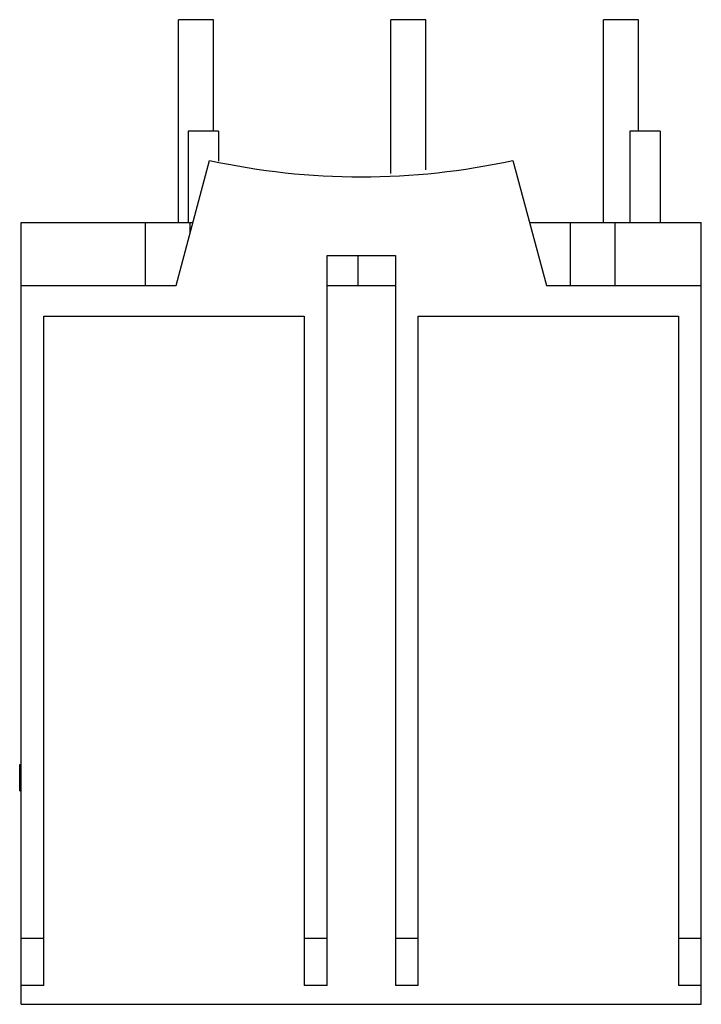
# Model space of a CAD drawing. Header units: millimetres. Extents: x 6.2 to 51.1, y 7.4 to 72.2.
import ezdxf

# ---------------------------------------------------------------- set-up
doc = ezdxf.new("R2010")
doc.units = ezdxf.units.MM
doc.header["$LTSCALE"] = 5.209603
doc.layers.add('00_COMPONENTS_1', color=7, linetype='CONTINUOUS')

msp = doc.modelspace()

# ---------------------------------------------------------------- linework, layer by layer
at = {"layer": '00_COMPONENTS_1', "color": 7, "linetype": 'CONTINUOUS'}
for p, q in [((16.652, 58.888), (16.652, 72.238)), ((18.952, 72.238), (16.652, 72.238)), ((18.952, 64.888), (18.952, 72.238)), ((30.652, 62.101), (30.652, 72.238)), ((32.952, 72.238), (30.652, 72.238)), ((32.952, 62.351), (32.952, 72.238)), ((44.652, 58.888), (44.652, 72.238)), ((46.952, 72.238), (44.652, 72.238)), ((46.952, 64.888), (46.952, 72.238)), ((17.296, 64.888), (17.296, 58.888)), ((19.296, 64.888), (17.296, 64.888)), ((19.296, 64.888), (19.296, 62.91)), ((46.396, 64.888), (46.396, 58.888)), ((48.396, 64.888), (46.396, 64.888)), ((48.396, 64.888), (48.396, 58.888)), ((16.499, 54.738), (18.706, 62.974)), ((38.686, 62.974), (40.893, 54.738)), ((6.296, 7.388), (6.296, 58.888)), ((6.296, 58.888), (17.611, 58.888)), ((14.485, 54.738), (14.485, 58.888)), ((17.417, 58.163), (17.417, 58.888)), ((39.781, 58.888), (51.096, 58.888)), ((42.485, 54.738), (42.485, 58.888)), ((45.417, 54.738), (45.417, 58.888)), ((51.096, 7.388), (51.096, 58.888)), ((26.446, 8.638), (26.446, 56.713)), ((26.446, 56.713), (30.946, 56.713)), ((28.485, 54.738), (28.485, 56.713)), ((30.946, 56.713), (30.946, 8.638)), ((6.296, 54.738), (16.499, 54.738)), ((26.446, 54.738), (30.946, 54.738)), ((40.893, 54.738), (51.096, 54.738)), ((7.796, 8.638), (7.796, 52.713)), ((7.796, 52.713), (24.946, 52.713)), ((24.946, 52.713), (24.946, 8.638)), ((32.446, 8.638), (32.446, 52.713)), ((32.446, 52.713), (49.596, 52.713)), ((49.596, 52.713), (49.596, 8.638)), ((6.196, 21.438), (6.196, 23.188)), ((6.196, 23.188), (6.296, 23.188)), ((6.196, 21.438), (6.296, 21.438)), ((6.296, 11.738), (7.796, 11.738)), ((24.946, 11.738), (26.446, 11.738)), ((30.946, 11.738), (32.446, 11.738)), ((49.596, 11.738), (51.096, 11.738)), ((7.796, 8.638), (6.296, 8.638)), ((26.446, 8.638), (24.946, 8.638)), ((32.446, 8.638), (30.946, 8.638)), ((51.096, 8.638), (49.596, 8.638)), ((6.296, 7.388), (51.096, 7.388))]:
    msp.add_line(p, q, dxfattribs=at)
msp.add_arc((28.696, 108.388), 46.5, 257.59394, 282.40606, dxfattribs=at)

doc.saveas('drawing.dxf')
